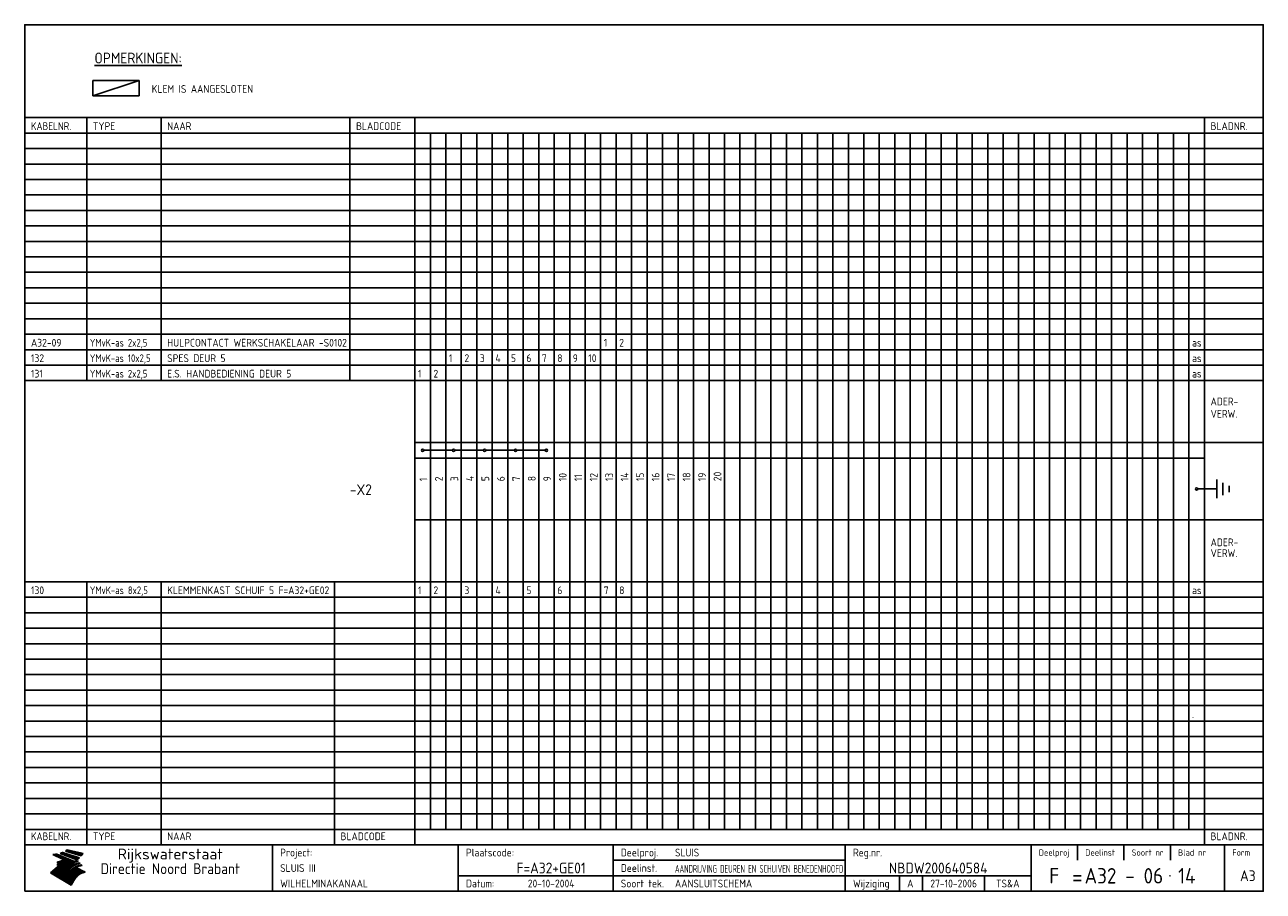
# Model space of a CAD drawing. Extents: x 10 to 410, y 10 to 290.
import ezdxf
from ezdxf.enums import TextEntityAlignment as Align

# ---------------------------------------------------------------- set-up
doc = ezdxf.new("R2010")
doc.units = 0
doc.header["$MEASUREMENT"] = 0
doc.linetypes.add('CENTRE', pattern=[50.8, 31.75, -6.35, 6.35, -6.35])
doc.layers.get('0').update_dxf_attribs({"linetype": 'CONTINUOUS'})
for name, color, linetype in [('0-25', 7, 'CONTINUOUS'), ('0-35', 2, 'CONTINUOUS'), ('0-50', 3, 'CONTINUOUS'), ('B-25', 7, 'CONTINUOUS'), ('B-35', 2, 'CONTINUOUS'), ('S-25', 7, 'CONTINUOUS'), ('S-35', 2, 'CONTINUOUS')]:
    doc.layers.add(name, color=color, linetype=linetype)
doc.styles.add('ISO', font='iso.shx')
doc.styles.get("Standard").update_dxf_attribs({"font": 'iso.shx'})

# ---------------------------------------------------------------- blocks, each defined once
blk = doc.blocks.new('rme15')
at = {"layer": '0-25'}
for p, q in [((410, 35), (10, 35)), ((410, 30), (10, 30)), ((350, 25), (350, 20)), ((365, 25), (365, 20)), ((380, 25), (380, 20)), ((200, 20), (275, 20)), ((150, 15), (335, 15)), ((292.5, 15), (292.5, 10)), ((300, 15), (300, 10)), ((320, 15), (320, 10))]:
    blk.add_line(p, q, dxfattribs=at)
at = {"layer": '0-25', "color": 7}
for p, q in [((19.1, 21.89), (25.12, 19)), ((19.1, 21.89), (25.12, 19)), ((19.17, 21.86), (20.7, 21.86)), ((19.29, 21.8), (20.83, 21.8)), ((19.4, 21.75), (20.96, 21.75)), ((19.52, 21.69), (21.09, 21.69)), ((19.64, 21.63), (21.22, 21.63)), ((19.74, 21.92), (20.56, 21.92)), ((19.75, 21.58), (21.36, 21.58)), ((19.87, 21.52), (21.49, 21.52)), ((19.99, 21.47), (21.62, 21.47)), ((20.11, 21.41), (21.75, 21.41)), ((20.22, 21.35), (21.88, 21.35)), ((20.25, 21.97), (20.43, 21.97)), ((20.34, 21.3), (22.02, 21.3)), ((20.38, 21.99), (26.02, 19.59)), ((20.38, 21.99), (26.02, 19.59)), ((20.46, 21.24), (22.15, 21.24)), ((20.57, 21.18), (22.28, 21.18)), ((20.69, 21.13), (22.41, 21.13)), ((20.81, 21.07), (22.55, 21.07)), ((20.92, 21.02), (22.68, 21.02)), ((21.04, 20.96), (22.81, 20.96)), ((21.16, 20.9), (22.94, 20.9)), ((21.27, 20.85), (23.07, 20.85)), ((21.39, 20.79), (23.21, 20.79)), ((21.47, 22.25), (26.83, 20.19)), ((21.47, 22.25), (26.83, 20.19)), ((21.49, 22.25), (23.07, 22.25)), ((21.51, 20.73), (23.34, 20.73)), ((21.6, 22.2), (23.25, 22.2)), ((21.63, 20.68), (23.47, 20.68)), ((21.65, 22.31), (22.89, 22.31)), ((21.74, 20.62), (23.6, 20.62)), ((21.75, 22.14), (23.42, 22.14)), ((21.8, 22.37), (22.71, 22.37)), ((21.86, 20.57), (23.73, 20.57)), ((21.9, 22.08), (23.6, 22.08)), ((21.94, 22.42), (22.53, 22.42)), ((21.98, 20.51), (23.87, 20.51)), ((22.04, 22.03), (23.78, 22.03)), ((22.06, 22.48), (22.36, 22.48)), ((22.09, 20.45), (24, 20.45)), ((22.18, 22.53), (27.65, 20.8)), ((22.18, 22.53), (27.65, 20.8)), ((22.19, 21.97), (23.96, 21.97)), ((22.21, 20.4), (24.13, 20.4)), ((22.33, 20.34), (24.26, 20.34)), ((22.34, 21.92), (24.13, 21.92)), ((22.37, 20), (23.08, 20)), ((22.44, 20.28), (24.4, 20.28)), ((22.48, 21.86), (24.31, 21.86)), ((22.49, 20.06), (23.04, 20.06)), ((22.56, 20.23), (24.53, 20.23)), ((22.61, 20.12), (22.93, 20.12)), ((22.63, 21.8), (24.49, 21.8)), ((22.68, 20.17), (24.66, 20.17)), ((22.71, 20.17), (22.82, 20.17)), ((23.11, 20.02), (22.77, 20.2)), ((23.11, 20.02), (22.77, 20.2)), ((22.78, 21.75), (24.67, 21.75)), ((22.79, 20.12), (24.79, 20.12)), ((22.91, 20.06), (24.92, 20.06)), ((22.92, 21.69), (24.85, 21.69)), ((23.03, 20), (25.06, 20)), ((23.07, 21.63), (25.02, 21.63)), ((23.14, 22.99), (28.22, 21.46)), ((23.14, 22.99), (28.22, 21.46)), ((23.15, 22.98), (25.33, 22.98)), ((23.22, 21.58), (25.2, 21.58)), ((23.23, 23.04), (25.09, 23.04)), ((23.32, 23.1), (24.84, 23.1)), ((23.34, 22.93), (25.57, 22.93)), ((23.36, 21.52), (25.38, 21.52)), ((23.4, 23.15), (24.6, 23.15)), ((23.49, 23.21), (24.36, 23.21)), ((23.51, 21.47), (25.56, 21.47)), ((23.52, 22.87), (25.81, 22.87)), ((23.57, 23.27), (24.12, 23.27)), ((23.64, 23.32), (23.87, 23.32)), ((23.66, 21.41), (25.74, 21.41)), ((23.7, 23.36), (28.82, 22.17)), ((23.7, 23.36), (28.82, 22.17)), ((23.71, 22.82), (26.06, 22.82)), ((23.8, 21.35), (25.91, 21.35)), ((23.9, 22.76), (26.3, 22.76)), ((23.95, 21.3), (26.09, 21.3)), ((24.09, 22.7), (26.54, 22.7)), ((24.09, 21.24), (26.27, 21.24)), ((24.24, 21.18), (26.45, 21.18)), ((24.27, 22.65), (26.78, 22.65)), ((24.39, 21.13), (26.62, 21.13)), ((24.46, 22.59), (27.03, 22.59)), ((24.53, 21.07), (26.8, 21.07)), ((24.65, 22.53), (27.27, 22.53)), ((24.68, 21.02), (26.98, 21.02)), ((24.83, 20.96), (27.16, 20.96)), ((24.84, 22.48), (27.51, 22.48)), ((24.97, 20.9), (27.34, 20.9)), ((25.02, 22.42), (27.75, 22.42)), ((25.12, 20.85), (27.51, 20.85)), ((25.21, 22.37), (28, 22.37)), ((25.27, 20.79), (27.63, 20.79)), ((25.4, 22.31), (28.24, 22.31)), ((25.41, 20.73), (27.57, 20.73)), ((25.56, 20.68), (27.51, 20.68)), ((25.58, 22.25), (28.48, 22.25)), ((25.71, 20.62), (27.44, 20.62)), ((25.77, 22.2), (28.72, 22.2)), ((25.85, 20.57), (27.37, 20.57)), ((25.96, 22.14), (28.79, 22.14)), ((26, 20.51), (27.29, 20.51)), ((26.15, 22.08), (28.75, 22.08)), ((26.15, 20.45), (27.22, 20.45)), ((26.29, 20.4), (27.14, 20.4)), ((26.33, 22.03), (28.71, 22.03)), ((26.44, 20.34), (27.06, 20.34)), ((26.52, 21.97), (28.66, 21.97)), ((26.59, 20.28), (26.97, 20.28)), ((26.71, 21.92), (28.62, 21.92)), ((26.73, 20.23), (26.89, 20.23)), ((26.9, 21.86), (28.57, 21.86)), ((27.08, 21.8), (28.52, 21.8)), ((27.27, 21.75), (28.48, 21.75)), ((27.46, 21.69), (28.43, 21.69)), ((27.65, 21.63), (28.38, 21.63)), ((27.83, 21.58), (28.33, 21.58)), ((28.02, 21.52), (28.28, 21.52)), ((28.21, 21.47), (28.22, 21.47)), ((20.58, 17.88), (18.3, 16)), ((20.58, 17.88), (18.3, 16)), ((24.94, 11.97), (18.3, 16)), ((24.94, 11.97), (18.3, 16)), ((18.31, 16.01), (20.96, 16.01)), ((18.38, 16.07), (21.46, 16.07)), ((18.45, 16.12), (21.88, 16.12)), ((18.52, 16.18), (22.15, 16.18)), ((18.59, 16.23), (22.38, 16.23)), ((18.65, 16.29), (22.58, 16.29)), ((18.72, 16.35), (22.75, 16.35)), ((18.79, 16.4), (22.91, 16.4)), ((18.86, 16.46), (20.6, 16.46)), ((18.93, 16.52), (20.6, 16.52)), ((18.99, 16.57), (20.6, 16.57)), ((19.06, 16.63), (20.6, 16.63)), ((19.13, 16.68), (20.6, 16.68)), ((19.2, 16.74), (20.6, 16.74)), ((19.27, 16.8), (20.6, 16.8)), ((19.33, 16.85), (21.07, 16.85)), ((19.4, 16.91), (21.55, 16.91)), ((19.47, 16.97), (21.88, 16.97)), ((19.54, 17.02), (22.13, 17.02)), ((19.61, 17.08), (22.34, 17.08)), ((19.67, 17.13), (20.6, 17.13)), ((19.74, 17.19), (20.6, 17.19)), ((19.81, 17.25), (20.6, 17.25)), ((19.88, 17.3), (20.6, 17.3)), ((19.95, 17.36), (20.6, 17.36)), ((20.01, 17.42), (20.6, 17.42)), ((20.08, 17.47), (20.93, 17.47)), ((20.15, 17.53), (21.26, 17.53)), ((20.22, 17.58), (21.51, 17.58)), ((20.29, 17.64), (21.72, 17.64)), ((20.35, 17.7), (21.9, 17.7)), ((20.42, 17.75), (22.07, 17.75)), ((20.49, 17.81), (22.22, 17.81)), ((20.56, 17.87), (22.36, 17.87)), ((20.6, 19.11), (20.58, 19.51)), ((20.6, 19.11), (20.58, 19.51)), ((20.58, 19.5), (22.09, 19.5)), ((20.58, 19.44), (21.95, 19.44)), ((20.59, 19.38), (21.79, 19.38)), ((20.59, 19.33), (21.62, 19.33)), ((20.59, 19.27), (21.42, 19.27)), ((20.6, 19.22), (21.2, 19.22)), ((20.6, 19.16), (20.93, 19.16)), ((20.6, 19.11), (20.69, 19.12)), ((20.6, 19.11), (20.69, 19.12)), ((20.6, 18.79), (20.77, 18.81)), ((20.6, 18.79), (20.77, 18.81)), ((20.6, 18.29), (20.6, 18.79)), ((20.6, 18.29), (20.6, 18.79)), ((20.6, 18.77), (22.46, 18.77)), ((20.6, 18.71), (22.33, 18.71)), ((20.6, 18.65), (22.19, 18.65)), ((20.6, 18.6), (22.04, 18.6)), ((20.6, 18.54), (21.87, 18.54)), ((20.6, 18.48), (21.68, 18.48)), ((20.6, 18.43), (21.46, 18.43)), ((20.6, 18.37), (21.21, 18.37)), ((20.6, 18.29), (20.88, 18.32)), ((20.6, 18.29), (20.88, 18.32)), ((20.6, 18.32), (20.87, 18.32)), ((20.6, 17.88), (20.86, 17.91)), ((20.6, 17.88), (20.86, 17.91)), ((20.6, 17.43), (20.97, 17.48)), ((20.6, 17.43), (20.97, 17.48)), ((20.6, 17.43), (20.6, 17.09)), ((20.6, 17.43), (20.6, 17.09)), ((20.6, 17.09), (21.26, 17.16)), ((20.6, 17.09), (21.26, 17.16)), ((20.6, 16.8), (21.37, 16.89)), ((20.6, 16.8), (21.37, 16.89)), ((20.6, 16.8), (20.6, 16.45)), ((20.6, 16.8), (20.6, 16.45)), ((20.6, 16.45), (21.56, 16.56)), ((20.6, 16.45), (21.56, 16.56)), ((20.6, 15.97), (21.67, 16.09)), ((20.6, 15.97), (21.67, 16.09)), ((20.7, 16.46), (23.06, 16.46)), ((20.9, 19.55), (22.23, 19.55)), ((20.9, 18.82), (22.59, 18.82)), ((20.98, 17.92), (22.5, 17.92)), ((21.02, 17.13), (22.53, 17.13)), ((21.19, 19.61), (22.35, 19.61)), ((21.2, 16.52), (23.2, 16.52)), ((21.32, 18.88), (22.71, 18.88)), ((21.32, 17.98), (22.62, 17.98)), ((21.42, 19.67), (22.47, 19.67)), ((21.47, 17.19), (22.7, 17.19)), ((21.59, 18.03), (22.74, 18.03)), ((21.61, 18.93), (22.82, 18.93)), ((21.62, 19.72), (22.59, 19.72)), ((21.72, 16.57), (23.32, 16.57)), ((21.77, 17.25), (22.85, 17.25)), ((21.8, 19.78), (22.69, 19.78)), ((21.8, 18.09), (22.85, 18.09)), ((21.84, 18.99), (22.92, 18.99)), ((21.96, 19.83), (22.79, 19.83)), ((21.99, 18.15), (22.95, 18.15)), ((22.01, 17.3), (22.99, 17.3)), ((22.03, 19.05), (23.03, 19.05)), ((22.1, 16.63), (23.44, 16.63)), ((22.11, 19.89), (22.89, 19.89)), ((22.16, 18.2), (23.05, 18.2)), ((22.21, 19.1), (23.12, 19.1)), ((22.21, 17.36), (23.12, 17.36)), ((22.24, 19.95), (22.99, 19.95)), ((22.31, 18.26), (23.15, 18.26)), ((22.36, 19.16), (23.22, 19.16)), ((22.38, 16.68), (23.56, 16.68)), ((22.39, 17.42), (23.24, 17.42)), ((22.45, 18.32), (23.24, 18.32)), ((22.51, 19.22), (23.3, 19.22)), ((22.56, 17.47), (23.36, 17.47)), ((22.59, 18.37), (23.33, 18.37)), ((22.6, 16.74), (23.66, 16.74)), ((22.64, 19.27), (23.39, 19.27)), ((22.71, 18.43), (23.42, 18.43)), ((22.71, 17.53), (23.47, 17.53)), ((22.77, 19.33), (23.47, 19.33)), ((22.79, 16.8), (23.77, 16.8)), ((22.83, 18.48), (23.5, 18.48)), ((22.84, 17.58), (23.57, 17.58)), ((22.89, 19.38), (23.55, 19.38)), ((22.94, 18.54), (23.58, 18.54)), ((22.96, 16.85), (23.86, 16.85)), ((22.97, 17.64), (23.67, 17.64)), ((23, 19.44), (23.63, 19.44)), ((23.04, 18.6), (23.66, 18.6)), ((23.1, 19.5), (23.72, 19.5)), ((23.1, 17.7), (23.77, 17.7)), ((23.12, 16.91), (23.96, 16.91)), ((23.14, 18.65), (23.74, 18.65)), ((23.15, 19.95), (25.19, 19.95)), ((23.21, 19.55), (23.8, 19.55)), ((23.21, 17.75), (23.86, 17.75)), ((23.21, 16.01), (28.9, 16.01)), ((23.24, 18.71), (23.82, 18.71)), ((23.26, 19.89), (25.32, 19.89)), ((23.26, 16.97), (24.05, 16.97)), ((23.3, 19.61), (23.88, 19.61)), ((23.32, 17.81), (23.95, 17.81)), ((23.33, 18.77), (23.91, 18.77)), ((23.37, 16.07), (29.08, 16.07)), ((23.38, 19.83), (25.45, 19.83)), ((23.39, 19.67), (23.81, 19.67)), ((23.39, 17.02), (24.14, 17.02)), ((23.42, 18.82), (23.99, 18.82)), ((23.42, 17.87), (24.03, 17.87)), ((23.45, 19.7), (23.58, 19.79)), ((23.45, 19.7), (23.58, 19.79)), ((23.48, 19.72), (23.7, 19.72)), ((23.5, 19.78), (25.58, 19.78)), ((23.51, 18.88), (24.07, 18.88)), ((23.51, 16.12), (29.27, 16.12)), ((23.52, 17.92), (24.11, 17.92)), ((23.52, 17.08), (24.22, 17.08)), ((23.54, 18.9), (24.3, 19.42)), ((23.54, 18.9), (24.3, 19.42)), ((23.56, 19.78), (23.59, 19.78)), ((23.56, 19.39), (23.9, 19.62)), ((23.56, 19.39), (23.9, 19.62)), ((23.58, 19.79), (23.9, 19.62)), ((23.58, 19.79), (23.9, 19.62)), ((23.59, 18.93), (24.15, 18.93)), ((23.61, 19.72), (25.72, 19.72)), ((23.62, 17.98), (24.2, 17.98)), ((23.63, 17.13), (24.3, 17.13)), ((23.65, 18.59), (24.62, 19.25)), ((23.65, 18.59), (24.62, 19.25)), ((29.41, 16.17), (23.65, 16.17)), ((23.67, 18.99), (24.23, 18.99)), ((23.71, 18.03), (24.28, 18.03)), ((23.73, 19.67), (25.85, 19.67)), ((23.75, 19.05), (24.32, 19.05)), ((23.75, 17.19), (24.38, 17.19)), ((23.77, 16.23), (29.47, 16.23)), ((23.79, 18.09), (24.36, 18.09)), ((23.83, 19.1), (24.4, 19.1)), ((23.85, 19.61), (25.98, 19.61)), ((23.85, 17.25), (24.46, 17.25)), ((23.88, 18.15), (24.44, 18.15)), ((23.89, 16.29), (29.36, 16.29)), ((23.92, 19.16), (24.48, 19.16)), ((23.94, 18.19), (25.23, 19.07)), ((23.94, 18.19), (25.23, 19.07)), ((23.95, 17.3), (24.55, 17.3)), ((23.96, 19.55), (25.96, 19.55)), ((23.96, 18.2), (24.53, 18.2)), ((24, 19.22), (24.56, 19.22)), ((24, 16.35), (29.24, 16.35)), ((24.04, 18.26), (24.61, 18.26)), ((24.05, 17.36), (24.63, 17.36)), ((24.06, 17.88), (25.34, 18.76)), ((24.06, 17.88), (25.34, 18.76)), ((24.08, 19.5), (25.88, 19.5)), ((24.08, 19.27), (24.58, 19.27)), ((24.11, 16.4), (29.13, 16.4)), ((24.13, 18.32), (24.69, 18.32)), ((24.14, 17.42), (24.71, 17.42)), ((24.16, 19.33), (24.47, 19.33)), ((24.2, 19.44), (25.79, 19.44)), ((24.21, 18.37), (24.77, 18.37)), ((24.21, 16.46), (29.02, 16.46)), ((24.23, 17.47), (24.79, 17.47)), ((24.24, 17.48), (25.52, 18.36)), ((24.24, 17.48), (25.52, 18.36)), ((24.25, 19.38), (24.36, 19.38)), ((24.29, 18.43), (24.85, 18.43)), ((24.3, 19.42), (24.62, 19.25)), ((24.3, 19.42), (24.62, 19.25)), ((24.31, 19.38), (25.71, 19.38)), ((24.31, 17.53), (24.87, 17.53)), ((24.31, 16.52), (28.91, 16.52)), ((24.35, 17.17), (25.64, 18.05)), ((24.35, 17.17), (25.64, 18.05)), ((24.37, 18.48), (24.94, 18.48)), ((24.39, 17.58), (24.96, 17.58)), ((24.4, 16.57), (28.79, 16.57)), ((24.43, 19.33), (25.62, 19.33)), ((24.45, 18.54), (25.02, 18.54)), ((24.47, 17.64), (25.04, 17.64)), ((24.49, 16.63), (28.68, 16.63)), ((24.54, 18.6), (25.1, 18.6)), ((24.55, 19.27), (25.54, 19.27)), ((24.56, 17.7), (25.12, 17.7)), ((24.57, 16.68), (28.57, 16.68)), ((24.62, 18.65), (25.18, 18.65)), ((24.63, 16.72), (25.91, 17.6)), ((24.63, 16.72), (25.91, 17.6)), ((24.64, 17.75), (25.2, 17.75)), ((24.66, 16.74), (28.45, 16.74)), ((24.67, 19.22), (25.45, 19.22)), ((24.7, 18.71), (25.27, 18.71)), ((24.72, 17.81), (25.29, 17.81)), ((24.74, 16.8), (28.34, 16.8)), ((24.78, 19.16), (25.37, 19.16)), ((24.78, 18.77), (25.34, 18.77)), ((24.8, 17.87), (25.37, 17.87)), ((24.82, 16.85), (28.23, 16.85)), ((24.87, 18.82), (25.4, 18.82)), ((24.89, 17.92), (25.45, 17.92)), ((24.9, 19.1), (25.28, 19.1)), ((24.9, 16.91), (28.11, 16.91)), ((24.95, 18.88), (25.45, 18.88)), ((24.97, 17.98), (25.53, 17.98)), ((24.99, 16.97), (28, 16.97)), ((25.02, 19.05), (25.2, 19.05)), ((25.03, 18.93), (25.51, 18.93)), ((25.05, 18.03), (25.61, 18.03)), ((25.07, 17.02), (27.89, 17.02)), ((25.11, 18.99), (25.57, 18.99)), ((26.02, 19.59), (25.12, 19)), ((26.02, 19.59), (25.12, 19)), ((25.13, 18.09), (25.68, 18.09)), ((25.15, 17.08), (27.77, 17.08)), ((25.19, 19.05), (25.63, 19.05)), ((25.21, 18.15), (25.75, 18.15)), ((25.23, 17.13), (27.66, 17.13)), ((25.26, 19.1), (25.7, 19.1)), ((25.3, 18.2), (25.82, 18.2)), ((25.31, 17.19), (27.55, 17.19)), ((25.33, 19.16), (25.77, 19.16)), ((25.38, 18.26), (25.89, 18.26)), ((25.39, 19.22), (25.85, 19.22)), ((25.4, 17.25), (27.43, 17.25)), ((25.46, 18.32), (25.97, 18.32)), ((25.47, 19.27), (25.93, 19.27)), ((25.48, 17.3), (27.32, 17.3)), ((25.54, 19.33), (26.03, 19.33)), ((25.54, 18.37), (26.06, 18.37)), ((25.56, 17.36), (27.21, 17.36)), ((25.62, 18.43), (26.14, 18.43)), ((25.63, 19.38), (26.13, 19.38)), ((25.64, 17.42), (27.1, 17.42)), ((25.7, 18.48), (26.24, 18.48)), ((25.72, 19.44), (26.24, 19.44)), ((25.73, 17.47), (26.98, 17.47)), ((25.79, 18.54), (26.34, 18.54)), ((25.81, 17.53), (26.87, 17.53)), ((25.82, 19.5), (26.36, 19.5)), ((25.89, 18.6), (26.46, 18.6)), ((25.89, 17.58), (26.76, 17.58)), ((25.93, 19.55), (26.53, 19.55)), ((25.96, 17.64), (26.64, 17.64)), ((25.99, 18.65), (26.58, 18.65)), ((26.04, 17.7), (26.59, 17.7)), ((26.06, 19.61), (26.85, 19.61)), ((26.1, 18.71), (26.72, 18.71)), ((26.12, 17.75), (26.67, 17.75)), ((26.2, 17.81), (26.76, 17.81)), ((26.21, 19.67), (27.23, 19.67)), ((26.23, 18.77), (26.89, 18.77)), ((26.29, 17.87), (26.86, 17.87)), ((26.37, 18.82), (27.09, 18.82)), ((26.39, 17.92), (26.97, 17.92)), ((26.44, 19.72), (27.18, 19.72)), ((26.49, 17.98), (27.09, 17.98)), ((26.53, 18.88), (27.34, 18.88)), ((26.56, 17.68), (29.54, 16.2)), ((26.56, 17.68), (29.54, 16.2)), ((26.6, 18.03), (27.22, 18.03)), ((26.72, 18.09), (27.38, 18.09)), ((26.73, 18.93), (27.66, 18.93)), ((26.85, 18.15), (27.56, 18.15)), ((26.99, 18.99), (27.9, 18.99)), ((27, 18.2), (27.8, 18.2)), ((27.13, 19.78), (27.25, 19.64)), ((27.13, 19.78), (27.25, 19.64)), ((27.18, 18.26), (28.13, 18.26)), ((27.26, 19.05), (27.84, 19.05)), ((27.39, 18.32), (28.47, 18.32)), ((27.7, 18.37), (28.49, 18.37)), ((27.78, 19.1), (27.93, 18.96)), ((27.78, 19.1), (27.93, 18.96)), ((28, 18.43), (28.44, 18.43)), ((28.29, 15.83), (29.54, 16.2)), ((28.29, 15.83), (29.54, 16.2)), ((28.39, 18.48), (28.54, 18.32)), ((28.39, 18.48), (28.54, 18.32)), ((29.54, 16.2), (29.45, 16.17)), ((29.54, 16.2), (29.45, 16.17)), ((29.46, 16.18), (29.47, 16.18)), ((18.38, 15.95), (20.6, 15.95)), ((18.47, 15.9), (20.6, 15.9)), ((18.57, 15.84), (20.6, 15.84)), ((18.66, 15.78), (20.6, 15.78)), ((18.75, 15.73), (20.6, 15.73)), ((18.85, 15.67), (20.6, 15.67)), ((18.94, 15.62), (20.6, 15.62)), ((19.03, 15.56), (27.83, 15.56)), ((19.12, 15.5), (27.75, 15.5)), ((19.22, 15.45), (27.66, 15.45)), ((19.31, 15.39), (27.58, 15.39)), ((19.4, 15.33), (27.5, 15.33)), ((19.49, 15.28), (27.43, 15.28)), ((19.59, 15.22), (27.36, 15.22)), ((19.68, 15.17), (27.29, 15.17)), ((19.77, 15.11), (27.22, 15.11)), ((19.86, 15.05), (27.15, 15.05)), ((19.96, 15), (27.09, 15)), ((20.05, 14.94), (27.02, 14.94)), ((20.14, 14.88), (26.96, 14.88)), ((20.24, 14.83), (26.9, 14.83)), ((20.33, 14.77), (26.84, 14.77)), ((20.42, 14.72), (26.79, 14.72)), ((20.51, 14.66), (26.73, 14.66)), ((20.6, 15.97), (20.6, 15.58)), ((20.6, 15.97), (20.6, 15.58)), ((20.6, 15.58), (21.95, 15.73)), ((20.6, 15.58), (21.95, 15.73)), ((20.61, 14.6), (26.68, 14.6)), ((20.7, 14.55), (26.62, 14.55)), ((20.79, 14.49), (26.57, 14.49)), ((20.88, 14.43), (26.52, 14.43)), ((20.94, 15.62), (27.92, 15.62)), ((20.98, 14.38), (26.47, 14.38)), ((21.07, 14.32), (26.42, 14.32)), ((21.16, 14.27), (26.38, 14.27)), ((21.25, 14.21), (26.33, 14.21)), ((21.35, 14.15), (26.29, 14.15)), ((21.44, 14.1), (26.24, 14.1)), ((21.45, 15.67), (28.01, 15.67)), ((21.53, 14.04), (26.2, 14.04)), ((21.63, 13.98), (26.16, 13.98)), ((21.72, 13.93), (26.12, 13.93)), ((21.81, 13.87), (26.08, 13.87)), ((21.9, 13.82), (26.04, 13.82)), ((21.96, 15.73), (28.11, 15.73)), ((22, 13.76), (26, 13.76)), ((22.09, 13.7), (25.96, 13.7)), ((22.18, 13.65), (25.93, 13.65)), ((22.27, 13.59), (25.89, 13.59)), ((22.34, 15.78), (28.21, 15.78)), ((22.37, 13.53), (25.86, 13.53)), ((22.46, 13.48), (25.82, 13.48)), ((22.55, 13.42), (25.79, 13.42)), ((22.62, 15.84), (28.33, 15.84)), ((22.65, 13.37), (25.76, 13.37)), ((22.74, 13.31), (25.73, 13.31)), ((22.83, 13.25), (25.69, 13.25)), ((22.84, 15.9), (28.52, 15.9)), ((22.92, 13.2), (25.66, 13.2)), ((23.02, 13.14), (25.63, 13.14)), ((23.04, 15.95), (28.71, 15.95)), ((23.11, 13.08), (25.59, 13.08)), ((23.2, 13.03), (25.56, 13.03)), ((23.29, 12.97), (25.53, 12.97)), ((23.39, 12.92), (25.5, 12.92)), ((23.48, 12.86), (25.46, 12.86)), ((23.57, 12.8), (25.43, 12.8)), ((23.66, 12.75), (25.4, 12.75)), ((23.76, 12.69), (25.36, 12.69)), ((23.85, 12.63), (25.33, 12.63)), ((23.94, 12.58), (25.3, 12.58)), ((24.04, 12.52), (25.26, 12.52)), ((24.13, 12.47), (25.23, 12.47)), ((24.22, 12.41), (25.2, 12.41)), ((24.31, 12.35), (25.17, 12.35)), ((24.41, 12.3), (25.13, 12.3)), ((24.5, 12.24), (25.1, 12.24)), ((24.59, 12.18), (25.07, 12.18)), ((24.68, 12.13), (25.03, 12.13)), ((24.78, 12.07), (25, 12.07)), ((24.87, 12.02), (24.97, 12.02)), ((24.94, 11.97), (25.81, 13.45)), ((24.94, 11.97), (25.81, 13.45))]:
    blk.add_line(p, q, dxfattribs=at)
for centre, radius, start, end in [((19.15, 29.7), 7.8, 269.6055, 279.0886), ((19.15, 29.7), 7.8, 269.6055, 279.0886), ((19.93, 25.38), 5.91, 276.3402, 298.7463), ((19.93, 25.38), 5.91, 276.3402, 298.7463), ((19.84, 25.09), 6.03, 278.129, 302.868), ((19.84, 25.09), 6.03, 278.129, 302.868), ((19.84, 27.26), 5.27, 288.0217, 296.3084), ((19.84, 27.26), 5.27, 288.0217, 296.3084), ((20.49, 27.56), 5.28, 300.0654, 307.393), ((20.49, 27.56), 5.28, 300.0654, 307.393), ((24.11, 24.7), 5.26, 301.1147, 312.2814), ((24.11, 24.7), 5.26, 301.1147, 312.2814), ((21.95, 27.32), 8.59, 316.9248, 323.1399), ((21.95, 27.32), 8.59, 316.9248, 323.1399), ((20.21, 23.78), 5.91, 273.6149, 304.3803), ((20.21, 23.78), 5.91, 273.6149, 304.3803), ((20.35, 24.56), 5.76, 274.164, 302.5474), ((20.35, 24.56), 5.76, 274.164, 302.5474), ((20.05, 24.28), 6.02, 277.9472, 305.7139), ((20.05, 24.28), 6.02, 277.9472, 305.7139), ((20.04, 23.49), 6.09, 278.8115, 306.4242), ((20.04, 23.49), 6.09, 278.8115, 306.4242), ((20.53, 23.07), 5.96, 277.0519, 304.973), ((20.53, 23.07), 5.96, 277.0519, 304.973), ((20.72, 22.76), 5.91, 276.3402, 304.3803), ((20.72, 22.76), 5.91, 276.3402, 304.3803), ((21.06, 22.34), 5.81, 274.9043, 303.1745), ((21.06, 22.34), 5.81, 274.9043, 303.1745), ((20.82, 22.06), 6.04, 278.1111, 305.8489), ((20.82, 22.06), 6.04, 278.1111, 305.8489), ((21.3, 21.6), 5.91, 276.3402, 304.3803), ((21.3, 21.6), 5.91, 276.3402, 304.3803), ((27.05, 17.17), 2.63, 107.4286, 133.7799), ((27.05, 17.17), 2.63, 107.4286, 133.7799), ((27.45, 16.91), 2.81, 110.4143, 138.7411), ((27.45, 16.91), 2.81, 110.4143, 138.7411), ((27.57, 15.64), 3.4, 98.1566, 126.9045), ((27.57, 15.64), 3.4, 98.1566, 126.9045), ((27.91, 15.54), 3.39, 100.5835, 132.088), ((27.91, 15.54), 3.39, 100.5835, 132.088), ((28.21, 14.74), 3.67, 95.7581, 128.7216), ((28.21, 14.74), 3.67, 95.7581, 128.7216), ((27.01, 16.84), 2.93, 87.7348, 104.8316), ((27.01, 16.84), 2.93, 87.7348, 104.8316), ((27.37, 15.71), 3.93, 91.7838, 103.2817), ((27.37, 15.71), 3.93, 91.7838, 103.2817), ((28.4, 15.05), 3.21, 96.3886, 125.0052), ((28.4, 15.05), 3.21, 96.3886, 125.0052), ((27.82, 16.31), 2.8, 90.634, 105.1984), ((27.82, 16.31), 2.8, 90.634, 105.1984), ((28.19, 15.04), 3.93, 93.8342, 103.2817), ((28.19, 15.04), 3.93, 93.8342, 103.2817), ((28.58, 15.69), 2.8, 93.8141, 105.1984), ((28.58, 15.69), 2.8, 93.8141, 105.1984), ((28.95, 14.41), 3.93, 96.0135, 103.2817), ((28.95, 14.41), 3.93, 96.0135, 103.2817), ((31.24, 10.26), 6.3, 117.9568, 149.6251), ((31.24, 10.26), 6.3, 117.9568, 149.6251)]:
    blk.add_arc(centre, radius, start, end, dxfattribs=at)
at = {"layer": '0-35'}
for p, q in [((90, 25), (90, 10)), ((150, 25), (150, 10)), ((200, 25), (200, 10)), ((275, 25), (275, 10)), ((335, 25), (335, 10)), ((397.5, 25), (397.5, 10))]:
    blk.add_line(p, q, dxfattribs=at)
at = {"layer": '0-50'}
for p, q in [((10, 25), (410, 25)), ((348.75, 15), (351.25, 15)), ((348.75, 13.5), (351.25, 13.5))]:
    blk.add_line(p, q, dxfattribs=at)
blk.add_lwpolyline([(10, 10), (410, 10), (410, 290), (10, 290)], close=True, dxfattribs=at)
at = {"layer": '0-50', "const_width": 0.25}
blk.add_lwpolyline([(379.75, 15, 1), (380, 15, 1)], format="xyb", close=True, dxfattribs=at)
at = {"layer": '0-25', "style": 'ISO'}
for s, height, p in [('Project:', 2.5, (92.5, 22.5)), ('Plaatscode:', 2.5, (152.5, 22.5)), ('Deelproj.', 2.5, (202.5, 22.5)), ('Reg.nr.', 2.5, (277.5, 22.5)), ('Deelproj', 2, (337.5, 22.5)), ('Deelinst', 2, (352.5, 22.5)), ('Soort nr', 2, (367.5, 22.5)), ('Blad nr', 2, (382.5, 22.5)), ('Form', 2, (400, 22.5)), ('Deelinst.', 2.5, (202.5, 17.5)), ('Datum:', 2.5, (152.5, 12.5)), ('Soort tek.', 2.5, (202.5, 12.5)), ('Wijziging', 2.5, (277.5, 12.5))]:
    blk.add_text(s, height=height, dxfattribs=at).set_placement(p, align=Align.MIDDLE_LEFT)
for tag, height, p in [('N', 2.5, (220, 22.5)), ('B', 2.5, (92.5, 17.5)), ('P', 1.8, (220, 17.5)), ('C', 2.5, (92.5, 12.5)), ('U', 2.5, (220, 12.5)), ('REV', 2.5, (295, 12.5))]:
    blk.add_attdef(tag, text='', height=height, dxfattribs=at).set_placement(p, align=Align.MIDDLE_LEFT)
for tag, p in [('W', (180, 12.5)), ('Z', (310, 12.5)), ('Y', (327.5, 12.5))]:
    blk.add_attdef(tag, text='', height=2.5, dxfattribs=at).set_placement(p, align=Align.MIDDLE)
at = {"layer": '0-35', "style": 'ISO', "width": 1.182609}
blk.add_text('Rijkswaterstaat', height=3.5, dxfattribs=at).set_placement((40, 20.28), (74, 20.28), align=Align.FIT)
at = {"layer": '0-35', "color": 2, "style": 'ISO', "width": 1.016949}
blk.add_text('Directie Noord Brabant', height=3.5, dxfattribs=at).set_placement((34.5, 15.53), (79.5, 15.53), align=Align.FIT)
at = {"layer": '0-35', "style": 'ISO'}
blk.add_attdef('X', text='', height=3.5, dxfattribs=at).set_placement((180, 17.5), align=Align.MIDDLE_CENTER)
blk.add_attdef('RNR', text='', height=3.5, dxfattribs=at).set_placement((305, 17.5), align=Align.MIDDLE)
blk.add_attdef('FORM', text='', height=3.5, dxfattribs=at).set_placement((402.5, 15), align=Align.MIDDLE_LEFT)
at = {"layer": '0-50', "style": 'ISO'}
for tag, p in [('M', (342.5, 15)), ('O', (365, 15))]:
    blk.add_attdef(tag, text='', height=5, dxfattribs=at).set_placement(p, align=Align.MIDDLE)
blk.add_attdef('Q', text='', height=5, dxfattribs=at).set_placement((382.5, 15), align=Align.MIDDLE_LEFT)

msp = doc.modelspace()

# ---------------------------------------------------------------- linework, layer by layer
at = {"linetype": 'CENTRE'}
msp.add_line((151, 175), (151, 161), dxfattribs=at)
msp.add_line((136, 150), (391, 150))
at = {"layer": 'S-25'}
for p, q in [((32, 272), (32, 267)), ((47, 272), (32, 272)), ((32, 267), (47, 272)), ((47, 267), (47, 272)), ((32, 267), (47, 267)), ((10, 260), (410, 260)), ((10, 255), (410, 255)), ((141, 255), (141, 175)), ((146, 255), (146, 175)), ((151, 255), (151, 175)), ((156, 255), (156, 175)), ((161, 255), (161, 30)), ((166, 255), (166, 175)), ((171, 255), (171, 175)), ((176, 255), (176, 175)), ((181, 255), (181, 175)), ((186, 255), (186, 30)), ((191, 255), (191, 175)), ((196, 255), (196, 175)), ((201, 255), (201, 175)), ((206, 255), (206, 175)), ((211, 255), (211, 30)), ((216, 255), (216, 175)), ((221, 255), (221, 175)), ((226, 255), (226, 175)), ((231, 255), (231, 175)), ((236, 255), (236, 30)), ((241, 255), (241, 175)), ((246, 255), (246, 175)), ((251, 255), (251, 175)), ((256, 255), (256, 175)), ((261, 255), (261, 30)), ((266, 255), (266, 175)), ((271, 255), (271, 175)), ((276, 255), (276, 175)), ((281, 255), (281, 175)), ((286, 255), (286, 30)), ((291, 255), (291, 175)), ((296, 255), (296, 175)), ((301, 255), (301, 175)), ((306, 255), (306, 175)), ((311, 255), (311, 30)), ((316, 255), (316, 175)), ((321, 255), (321, 175)), ((326, 255), (326, 175)), ((331, 255), (331, 175)), ((336, 255), (336, 30)), ((341, 255), (341, 175)), ((346, 255), (346, 175)), ((351, 255), (351, 175)), ((356, 255), (356, 175)), ((361, 255), (361, 30)), ((366, 255), (366, 175)), ((371, 255), (371, 175)), ((376, 255), (376, 175)), ((381, 255), (381, 175)), ((386, 255), (386, 30)), ((10, 250), (410, 250)), ((10, 245), (410, 245)), ((10, 240), (410, 240)), ((10, 235), (410, 235)), ((10, 230), (410, 230)), ((10, 225), (410, 225)), ((10, 220), (410, 220)), ((10, 215), (410, 215)), ((10, 210), (410, 210)), ((10, 205), (410, 205)), ((10, 200), (410, 200)), ((10, 195), (410, 195)), ((10, 190), (410, 190)), ((10, 185), (410, 185)), ((10, 180), (410, 180)), ((10, 175), (410, 175)), ((141, 175), (141, 110)), ((146, 175), (146, 110)), ((151, 175), (151, 110)), ((156, 175), (156, 110)), ((166, 175), (166, 110)), ((171, 175), (171, 110)), ((176, 175), (176, 110)), ((181, 175), (181, 110)), ((191, 175), (191, 110)), ((196, 175), (196, 110)), ((201, 175), (201, 110)), ((206, 175), (206, 110)), ((216, 175), (216, 110)), ((221, 175), (221, 110)), ((226, 175), (226, 110)), ((231, 175), (231, 110)), ((241, 175), (241, 110)), ((246, 175), (246, 110)), ((251, 175), (251, 110)), ((256, 175), (256, 110)), ((266, 175), (266, 110)), ((271, 175), (271, 110)), ((276, 175), (276, 110)), ((281, 175), (281, 110)), ((291, 175), (291, 110)), ((296, 175), (296, 110)), ((301, 175), (301, 110)), ((306, 175), (306, 110)), ((316, 175), (316, 110)), ((321, 175), (321, 110)), ((326, 175), (326, 110)), ((331, 175), (331, 110)), ((341, 175), (341, 110)), ((346, 175), (346, 110)), ((351, 175), (351, 110)), ((356, 175), (356, 110)), ((366, 175), (366, 110)), ((371, 175), (371, 110)), ((376, 175), (376, 110)), ((381, 175), (381, 110)), ((138.87, 152.5), (144.55, 152.5)), ((143.87, 152.5), (148.12, 152.5)), ((148.87, 152.5), (156, 152.5)), ((153.87, 152.5), (158.12, 152.5)), ((158.87, 152.5), (166, 152.5)), ((163.87, 152.5), (168.12, 152.5)), ((168.87, 152.5), (176, 152.5)), ((173.87, 152.5), (178.12, 152.5)), ((389, 140), (395, 140)), ((395, 143), (395, 137)), ((397, 142), (397, 138)), ((399, 141), (399, 139)), ((10, 110), (410, 110)), ((141, 110), (141, 30)), ((146, 110), (146, 30)), ((151, 110), (151, 30)), ((156, 110), (156, 30)), ((166, 110), (166, 30)), ((171, 110), (171, 30)), ((176, 110), (176, 30)), ((181, 110), (181, 30)), ((191, 110), (191, 30)), ((196, 110), (196, 30)), ((201, 110), (201, 30)), ((206, 110), (206, 30)), ((216, 110), (216, 30)), ((221, 110), (221, 30)), ((226, 110), (226, 30)), ((231, 110), (231, 30)), ((241, 110), (241, 30)), ((246, 110), (246, 30)), ((251, 110), (251, 30)), ((256, 110), (256, 30)), ((266, 110), (266, 30)), ((271, 110), (271, 30)), ((276, 110), (276, 30)), ((281, 110), (281, 30)), ((291, 110), (291, 30)), ((296, 110), (296, 30)), ((301, 110), (301, 30)), ((306, 110), (306, 30)), ((316, 110), (316, 30)), ((321, 110), (321, 30)), ((326, 110), (326, 30)), ((331, 110), (331, 30)), ((341, 110), (341, 30)), ((346, 110), (346, 30)), ((351, 110), (351, 30)), ((356, 110), (356, 30)), ((366, 110), (366, 30)), ((371, 110), (371, 30)), ((376, 110), (376, 30)), ((381, 110), (381, 30)), ((10, 105), (410, 105)), ((10, 100), (410, 100)), ((10, 95), (410, 95)), ((10, 90), (410, 90)), ((10, 85), (410, 85)), ((10, 80), (410, 80)), ((10, 75), (410, 75)), ((10, 70), (410, 70)), ((10, 65), (410, 65)), ((10, 60), (410, 60)), ((10, 55), (410, 55)), ((10, 50), (410, 50)), ((10, 45), (410, 45)), ((10, 40), (410, 40)), ((10, 35), (410, 35)), ((10, 30), (410, 30))]:
    msp.add_line(p, q, dxfattribs=at)
for centre, start, end in [((138.5, 152.5), 0, 180), ((138.5, 152.5), 180, 0), ((148.5, 152.5), 0, 180), ((148.5, 152.5), 180, 0), ((158.5, 152.5), 0, 180), ((158.5, 152.5), 180, 0), ((168.5, 152.5), 0, 180), ((168.5, 152.5), 180, 0), ((178.5, 152.5), 0, 180), ((178.5, 152.5), 180, 0), ((388.5, 140), 0, 180), ((388.5, 140), 180, 0)]:
    msp.add_arc(centre, 0.375, start, end, dxfattribs=at)
at = {"layer": 'S-35'}
for p, q in [((30, 260), (30, 175)), ((54, 260), (54, 175)), ((115, 260), (115, 175)), ((136, 260), (136, 25)), ((391, 260), (391, 25)), ((136, 155), (410, 155)), ((136, 130), (410, 130)), ((30, 110), (30, 25)), ((54, 110), (54, 25)), ((110, 110), (110, 25))]:
    msp.add_line(p, q, dxfattribs=at)

# ---------------------------------------------------------------- block references
at = {"linetype": 'CENTRE'}
ref = msp.add_blockref('rme15', (0, 0), dxfattribs=at)
ref.add_attrib('B', 'SLUIS III', dxfattribs={"layer": '0-25', "height": 2.5, "style": 'ISO'}).set_placement((92.5, 17.5), align=Align.MIDDLE_LEFT)
ref.add_attrib('C', 'WILHELMINAKANAAL', dxfattribs={"layer": '0-25', "height": 2.5, "style": 'ISO'}).set_placement((92.5, 12.5), align=Align.MIDDLE_LEFT)
ref.add_attrib('N', 'SLUIS', dxfattribs={"layer": '0-25', "height": 2.5, "style": 'ISO'}).set_placement((220, 22.5), align=Align.MIDDLE_LEFT)
ref.add_attrib('U', 'AANSLUITSCHEMA', dxfattribs={"layer": '0-25', "height": 2.5, "style": 'ISO'}).set_placement((220, 12.5), align=Align.MIDDLE_LEFT)
ref.add_attrib('M', 'F', dxfattribs={"layer": '0-50', "height": 5, "style": 'ISO'}).set_placement((342.5, 15), align=Align.MIDDLE)
ref.add_attrib('O', 'A32 - 06', dxfattribs={"layer": '0-50', "height": 5, "style": 'ISO'}).set_placement((365, 15), align=Align.MIDDLE)
ref.add_attrib('Q', '14', dxfattribs={"layer": '0-50', "height": 5, "style": 'ISO'}).set_placement((382.5, 15), align=Align.MIDDLE_LEFT)
ref.add_attrib('X', 'F=A32+GE01', dxfattribs={"layer": '0-35', "height": 3.5, "style": 'ISO'}).set_placement((180, 17.5), align=Align.MIDDLE_CENTER)
ref.add_attrib('RNR', 'NBDW200640584', dxfattribs={"layer": '0-35', "height": 3.5, "style": 'ISO'}).set_placement((305, 17.5), align=Align.MIDDLE)
ref.add_attrib('W', '20-10-2004', dxfattribs={"layer": '0-25', "height": 2.5, "style": 'ISO'}).set_placement((180, 12.5), align=Align.MIDDLE)
ref.add_attrib('FORM', 'A3', dxfattribs={"layer": '0-35', "height": 3.5, "style": 'ISO'}).set_placement((402.5, 15), align=Align.MIDDLE_LEFT)
ref.add_attrib('REV', 'A', dxfattribs={"layer": '0-25', "height": 2.5, "style": 'ISO'}).set_placement((295, 12.5), align=Align.MIDDLE_LEFT)
ref.add_attrib('Z', '27-10-2006', dxfattribs={"layer": '0-25', "height": 2.5, "style": 'ISO'}).set_placement((310, 12.5), align=Align.MIDDLE)
ref.add_attrib('Y', 'TS&A', dxfattribs={"layer": '0-25', "height": 2.5, "style": 'ISO'}).set_placement((327.5, 12.5), align=Align.MIDDLE)

# ---------------------------------------------------------------- texts
at = {"layer": 'B-25'}
for s, p in [('KLEM IS AANGESLOTEN', (51, 268)), ('TYPE', (32, 256)), ('NAAR', (56, 256)), ('BLADCODE', (117, 256)), ('BLADNR.', (393, 256)), ('A32-09', (12, 186)), ('HULPCONTACT WERKSCHAKELAAR -S0102', (56, 186)), ('1', (197, 186)), ('2', (202, 186)), ('as', (387, 186)), ('132', (12, 181)), ('SPES DEUR 5', (56, 181)), ('1', (147, 181)), ('2', (152, 181)), ('3', (157, 181)), ('4', (162, 181)), ('5', (167, 181)), ('6', (172, 181)), ('7', (177, 181)), ('8', (182, 181)), ('9', (187, 181)), ('10', (192, 181)), ('as', (387, 181)), ('131', (12, 176)), ('E.S. HANDBEDIENING DEUR 5', (56, 176)), ('1', (137, 176)), ('2', (142, 176)), ('as', (387, 176)), ('ADER-', (393, 167)), ('VERW.', (393, 163)), ('ADER-', (393, 121.5)), ('VERW.', (393, 118)), ('130', (12, 106)), ('KLEMMENKAST SCHUIF 5 F=A32+GE02', (56, 106)), ('1', (137, 106)), ('2', (142, 106)), ('3', (152, 106)), ('4', (162, 106)), ('5', (172, 106)), ('6', (182, 106)), ('7', (197, 106)), ('8', (202, 106)), ('as', (387, 106)), ('.', (387, 66)), ('TYPE', (32, 26.5)), ('NAAR', (56, 26.5)), ('BLADCODE', (112, 26.5)), ('BLADNR.', (393, 26.5))]:
    msp.add_text(s, height=2.5, dxfattribs=at).set_placement(p)
at = {"layer": 'B-25', "width": 1.070588}
for p, p2 in [((12, 256), (25, 256)), ((12, 26.5), (25, 26.5))]:
    msp.add_text('KABELNR.', height=2.5, dxfattribs=at).set_placement(p, p2, align=Align.FIT)
at = {"layer": 'B-25', "width": 0.9}
for s, p in [('YMvK-as 2x2,5', (31, 186)), ('YMvK-as 10x2,5', (31, 181)), ('YMvK-as 2x2,5', (31, 176)), ('YMvK-as 8x2,5', (31, 106))]:
    msp.add_text(s, height=2.5, dxfattribs=at).set_placement(p)
at = {"layer": 'B-25'}
for s, p in [('1', (140, 142.5)), ('2', (145, 142.5)), ('3', (150, 142.5)), ('4', (155, 142.5)), ('5', (160, 142.5)), ('6', (165, 142.5)), ('7', (170, 142.5)), ('8', (175, 142.5)), ('9', (180, 142.5)), ('10', (185, 142.5)), ('11', (190, 142.5)), ('12', (195, 142.5)), ('13', (200, 142.5)), ('14', (205, 142.5)), ('15', (210, 142.5)), ('16', (215, 142.5)), ('17', (220, 142.5)), ('18', (225, 142.5)), ('19', (230, 142.5)), ('20', (235, 142.5))]:
    msp.add_text(s, height=2.5, rotation=90, dxfattribs=at).set_placement(p)
at = {"layer": 'B-25', "style": 'ISO', "width": 0.767412}
msp.add_text('AANDRIJVING DEUREN EN SCHUIVEN BENEDENHOOFD', height=2.5, dxfattribs=at).set_placement((220, 16), (274.4, 16), align=Align.FIT)
at = {"layer": 'B-35'}
for s, p in [('%%UOPMERKINGEN:', (32.5, 277.5)), ('-X2', (115, 138))]:
    msp.add_text(s, height=3.5, dxfattribs=at).set_placement(p)

doc.saveas('drawing.dxf')
